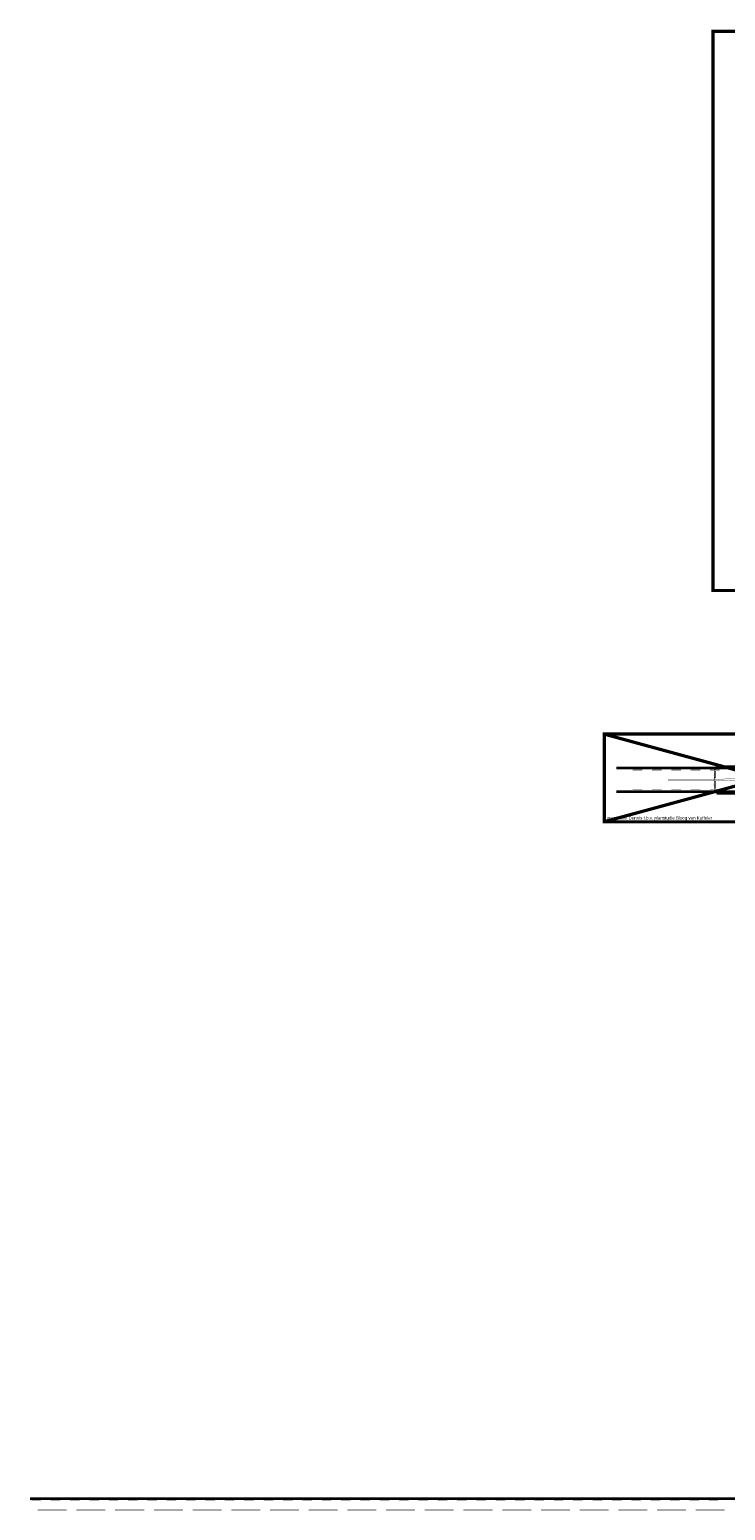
# Model space of a CAD drawing. Header units: metres. Extents: x -699 to 2316, y -1199 to 781.
# Tile 98 of 256: x -502 to -286, y -316 to 143. Entities that reach past the tile are written whole.
import ezdxf

# ---------------------------------------------------------------- set-up
doc = ezdxf.new("R2010")
doc.units = ezdxf.units.M
doc.header["$PDMODE"] = 1
for name, pattern in [('VW-1-1_STREEP', [2, 1, -1]), ('VW-3-3_STREEP', [6, 3, -3]), ('VW-9-3_STREEP', [12, 9, -3])]:
    doc.linetypes.add(name, pattern=pattern)
for name, color, linetype, lineweight in [('N-WA-VW-MARKERING_DYNAMISCH-G', 7, 'Continuous', 35), ('N-WE-VH-KANTVERHARDING-G', 210, 'Continuous', 35), ('N-WE-VH-VERHARDING_BETON-A-100', 252, 'Continuous', 18), ('N-WE-VW-MARKERING_LANGS_STREEP_33-G', 7, 'VW-3-3_STREEP', 13), ('N-WE-VW-MARKERING_LANGS_STREEP_93-G', 7, 'VW-9-3_STREEP', 13), ('N-WE-VW-MARKERING_LANGS_STREEP_DOORGETROKKEN_010-G', 7, 'Continuous', 13), ('X-XX-AL-M', 7, 'Continuous', 18), ('X-XX-AL-TEKENBLAD_KADER-G', 7, 'Continuous', 25)]:
    doc.layers.add(name, color=color, linetype=linetype, lineweight=lineweight)
doc.layers.add('to-xx-view', color=1, linetype='Continuous', lineweight=25, plot=False)
doc.layers.add('X-XX-AL-TEKENBLAD_VIEWPORT-G', color=7, linetype='Continuous', lineweight=18, plot=False)
doc.styles.add('NLCS-ISO-M100-T25', font='NLCS-ISO.ttf', dxfattribs={"height": 0.25})
doc.styles.add('rtw_iso', font='iso-rtw.shx')
doc.dimstyles.new('NLCS-M100-T25-PIJL_A_L2_H1', dxfattribs={"dimscale": 0.1, "dimtxt": 2.5, "dimasz": 2.5, "dimexe": 2, "dimexo": 2, "dimgap": 0.7, "dimtad": 1, "dimzin": 0, "dimdsep": 46, "dimtxsty": 'NLCS-ISO-M100-T25', "dimcen": 0, "dimdle": 2, "dimclrd": 256, "dimclre": 256, "dimclrt": 256, "dimadec": 1, "dimazin": 0, "dimtfac": 1, "dimtdec": 3, "dimtofl": 0, "dimtmove": 0, "dimatfit": 3, "dimfxl": 2, "dimtfillclr": 256, "dimtolj": 1, "dimtzin": 0, "dimlwd": -1, "dimlwe": -1, "dimarcsym": 0})
pattern_1 = [(45, (0.1, 0.1), (0, 0.42426407), [0.01414214, -0.20506097, 0, -0.20506097]), (45, (0.1231, 0.09043), (0, 0.42426407), [0.01414214, -0.20506097, 0, -0.20506097]), (337.5, (0.11, 0.11), (-2e-10, -0.42426407), [0.025, -0.14985883, 0, -0.1495883]), (337.5, (0.1, 0.1), (-2e-10, -0.42426407), [0.025, -0.14985883, 0, -0.1495883]), (60, (0, 0), (-0.2, 0.34641016), [0.01875, -0.190625, 0, -0.190625]), (120, (0, 0), (-0.4, 8e-10), [0.01875, -0.190625, 0, -0.190625]), (0, (-0.00938, 0.01624), (0.2, 0.34641016), [0.01875, -0.190625, 0, -0.190625])]

# ---------------------------------------------------------------- blocks, each defined once
blk = doc.blocks.new('*D1559')
at = {"layer": 'Defpoints', "color": 0, "transparency": 16777216}
for p in [(-289.63, -86.23), (-289.63, -88.98), (-289.63, -88.98)]:
    blk.add_point(p, dxfattribs=at)
at = {"layer": 'X-XX-AL-M', "transparency": 16777216}
blk.add_line((-289.63, -86.48), (-289.63, -88.73), dxfattribs=at)
for points in [[(-289.67, -86.48), (-289.59, -86.48), (-289.63, -86.23)], [(-289.67, -88.73), (-289.59, -88.73), (-289.63, -88.98)]]:
    blk.add_solid(points, dxfattribs=at)
at = {"layer": 'X-XX-AL-M', "transparency": 16777216, "insert": (-289.83, -87.6), "char_height": 0.25, "attachment_point": 5, "rotation": 90, "style": 'NLCS-ISO-M100-T25'}
blk.add_mtext('\\A1;2.75', dxfattribs=at)
blk = doc.blocks.new('*D1560')
at = {"layer": 'Defpoints', "color": 0, "transparency": 16777216}
for p in [(-289.63, -88.98), (-289.63, -89.38), (-289.63, -89.38)]:
    blk.add_point(p, dxfattribs=at)
at = {"layer": 'X-XX-AL-M', "transparency": 16777216}
for p, q in [((-289.63, -88.73), (-289.63, -88.48)), ((-289.63, -89.63), (-289.63, -89.88))]:
    blk.add_line(p, q, dxfattribs=at)
for points in [[(-289.67, -88.73), (-289.59, -88.73), (-289.63, -88.98)], [(-289.67, -89.63), (-289.59, -89.63), (-289.63, -89.38)]]:
    blk.add_solid(points, dxfattribs=at)
at = {"layer": 'X-XX-AL-M', "transparency": 16777216, "insert": (-289.83, -89.18), "char_height": 0.25, "attachment_point": 5, "rotation": 90, "style": 'NLCS-ISO-M100-T25'}
blk.add_mtext('\\A1;0.40', dxfattribs=at)
blk = doc.blocks.new('*D1561')
at = {"layer": 'Defpoints', "color": 0, "transparency": 16777216}
for p in [(-289.63, -89.38), (-289.63, -92.13), (-289.63, -92.13)]:
    blk.add_point(p, dxfattribs=at)
at = {"layer": 'X-XX-AL-M', "transparency": 16777216}
blk.add_line((-289.63, -89.63), (-289.63, -91.88), dxfattribs=at)
for points in [[(-289.67, -89.63), (-289.59, -89.63), (-289.63, -89.38)], [(-289.67, -91.88), (-289.59, -91.88), (-289.63, -92.13)]]:
    blk.add_solid(points, dxfattribs=at)
at = {"layer": 'X-XX-AL-M', "transparency": 16777216, "insert": (-289.83, -90.75), "char_height": 0.25, "attachment_point": 5, "rotation": 90, "style": 'NLCS-ISO-M100-T25'}
blk.add_mtext('\\A1;2.75', dxfattribs=at)
blk = doc.blocks.new('*D1562')
at = {"layer": 'Defpoints', "color": 0, "transparency": 16777216}
for p in [(-289.63, -92.13), (-289.63, -92.83), (-289.63, -92.83)]:
    blk.add_point(p, dxfattribs=at)
at = {"layer": 'X-XX-AL-M', "transparency": 16777216}
blk.add_line((-289.63, -92.38), (-289.63, -92.58), dxfattribs=at)
for points in [[(-289.67, -92.38), (-289.59, -92.38), (-289.63, -92.13)], [(-289.67, -92.58), (-289.59, -92.58), (-289.63, -92.83)]]:
    blk.add_solid(points, dxfattribs=at)
at = {"layer": 'X-XX-AL-M', "transparency": 16777216, "insert": (-289.83, -92.48), "char_height": 0.25, "attachment_point": 5, "rotation": 90, "style": 'NLCS-ISO-M100-T25'}
blk.add_mtext('\\A1;0.70', dxfattribs=at)
blk = doc.blocks.new('*D1563')
at = {"layer": 'Defpoints', "color": 0, "transparency": 16777216}
for p in [(-289.63, -85.53), (-289.63, -86.23), (-289.63, -86.23)]:
    blk.add_point(p, dxfattribs=at)
at = {"layer": 'X-XX-AL-M', "transparency": 16777216}
blk.add_line((-289.63, -85.78), (-289.63, -85.98), dxfattribs=at)
for points in [[(-289.67, -85.78), (-289.59, -85.78), (-289.63, -85.53)], [(-289.67, -85.98), (-289.59, -85.98), (-289.63, -86.23)]]:
    blk.add_solid(points, dxfattribs=at)
at = {"layer": 'X-XX-AL-M', "transparency": 16777216, "insert": (-289.83, -85.88), "char_height": 0.25, "attachment_point": 5, "rotation": 90, "style": 'NLCS-ISO-M100-T25'}
blk.add_mtext('\\A1;0.70', dxfattribs=at)

msp = doc.modelspace()

# ---------------------------------------------------------------- hatches: boundary and pattern name
at = {"layer": 'N-WE-VH-VERHARDING_BETON-A-100'}
h = msp.add_hatch(dxfattribs=at)
h.set_pattern_fill('AVH-BETON', color=8, scale=0.1, pattern_type=2)
h.set_pattern_definition(pattern_1)
h.paths.add_polyline_path([(-266.0377, -85.5267), (-289.0377, -85.5267), (-289.0377, -85.0267), (-266.0377, -85.0267)])
h = msp.add_hatch(dxfattribs=at)
h.set_pattern_fill('AVH-BETON', color=8, scale=0.1, pattern_type=2)
h.set_pattern_definition(pattern_1)
h.paths.add_polyline_path([(-266.0377, -92.8267), (-289.0377, -92.8267), (-289.0377, -93.3267), (-266.0377, -93.3267)])

# ---------------------------------------------------------------- linework, layer by layer
at = {"layer": 'N-WA-VW-MARKERING_DYNAMISCH-G', "color": 251, "linetype": 'VW-1-1_STREEP', "ltscale": 0.85, "const_width": 0.35}
msp.add_lwpolyline([(-501.8913, -312.2069), (-224.5755, -312.2069)], dxfattribs=at)
at = {"layer": 'N-WE-VH-KANTVERHARDING-G'}
for p, q in [((-320.0553, -85.5267), (-236.5754, -85.5267)), ((-289.0377, -85.0267), (-266.0377, -85.0267)), ((-289.0377, -85.0267), (-289.0377, -85.5267)), ((-320.0553, -92.8267), (-236.5754, -92.8267)), ((-309.8299, -92.8267), (-226.3501, -92.8267)), ((-289.0377, -93.3267), (-289.0377, -92.8267)), ((-289.0377, -93.3267), (-266.0377, -93.3267)), ((-501.8913, -311.9819), (-224.5755, -311.9819))]:
    msp.add_line(p, q, dxfattribs=at)
at = {"layer": 'N-WE-VW-MARKERING_LANGS_STREEP_33-G', "color": 252, "linetype": 'Continuous', "const_width": 0.15}
for points in [[(-315.1323, -86.1513), (-312.1323, -86.1513)], [(-309.1323, -86.1513), (-306.1323, -86.1513)], [(-303.1323, -86.1513), (-300.1323, -86.1513)], [(-297.1323, -86.1513), (-294.1323, -86.1513)], [(-291.1323, -86.1513), (-288.1323, -86.1513)], [(-315.1323, -92.2021), (-312.1323, -92.2021)], [(-309.1323, -92.2021), (-306.1323, -92.2021)], [(-303.1323, -92.2021), (-300.1323, -92.2021)], [(-297.1323, -92.2021), (-294.1323, -92.2021)], [(-291.1323, -92.2021), (-288.1323, -92.2021)]]:
    msp.add_lwpolyline(points, dxfattribs=at)
at = {"layer": 'N-WE-VW-MARKERING_LANGS_STREEP_33-G', "linetype": 'Continuous', "const_width": 0.1}
for points in [[(-501.546, -312.6319), (-498.546, -312.6319)], [(-495.546, -312.6319), (-492.546, -312.6319)], [(-489.546, -312.6319), (-486.546, -312.6319)], [(-483.546, -312.6319), (-480.546, -312.6319)], [(-477.546, -312.6319), (-474.546, -312.6319)], [(-471.546, -312.6319), (-468.546, -312.6319)], [(-465.546, -312.6319), (-462.546, -312.6319)], [(-459.546, -312.6319), (-456.546, -312.6319)], [(-453.546, -312.6319), (-450.546, -312.6319)], [(-447.546, -312.6319), (-444.546, -312.6319)], [(-441.546, -312.6319), (-438.546, -312.6319)], [(-435.546, -312.6319), (-432.546, -312.6319)], [(-429.546, -312.6319), (-426.546, -312.6319)], [(-423.546, -312.6319), (-420.546, -312.6319)], [(-417.546, -312.6319), (-414.546, -312.6319)], [(-411.546, -312.6319), (-408.546, -312.6319)], [(-411.546, -312.6319), (-408.546, -312.6319)], [(-405.546, -312.6319), (-402.546, -312.6319)], [(-399.546, -312.6319), (-396.546, -312.6319)], [(-393.546, -312.6319), (-390.546, -312.6319)], [(-387.546, -312.6319), (-384.546, -312.6319)], [(-381.546, -312.6319), (-378.546, -312.6319)], [(-375.546, -312.6319), (-372.546, -312.6319)], [(-369.546, -312.6319), (-366.546, -312.6319)], [(-363.546, -312.6319), (-360.546, -312.6319)], [(-357.546, -312.6319), (-354.546, -312.6319)], [(-351.546, -312.6319), (-348.546, -312.6319)], [(-345.546, -312.6319), (-342.546, -312.6319)], [(-339.546, -312.6319), (-336.546, -312.6319)], [(-333.546, -312.6319), (-330.546, -312.6319)], [(-327.546, -312.6319), (-324.546, -312.6319)], [(-321.546, -312.6319), (-318.546, -312.6319)], [(-315.546, -312.6319), (-312.546, -312.6319)], [(-309.546, -312.6319), (-306.546, -312.6319)], [(-303.546, -312.6319), (-300.546, -312.6319)], [(-297.546, -312.6319), (-294.546, -312.6319)], [(-291.546, -312.6319), (-288.546, -312.6319)]]:
    msp.add_lwpolyline(points, dxfattribs=at)
at = {"layer": 'N-WE-VW-MARKERING_LANGS_STREEP_93-G', "color": 252, "linetype": 'Continuous', "const_width": 0.1}
for points in [[(-280.3678, -88.6939), (-288.6867, -89.0267), (-304.1747, -89.0267)], [(-280.3678, -89.6594), (-288.6867, -89.3267), (-304.1747, -89.3267)]]:
    msp.add_lwpolyline(points, dxfattribs=at)
at = {"layer": 'N-WE-VW-MARKERING_LANGS_STREEP_93-G', "linetype": 'Continuous', "const_width": 0.1}
for points in [[(-499.546, -315.3319), (-490.546, -315.3319)], [(-490.5457, -315.6319), (-499.5457, -315.6319)], [(-487.546, -315.3319), (-478.546, -315.3319)], [(-478.5457, -315.6319), (-487.5457, -315.6319)], [(-475.546, -315.3319), (-466.546, -315.3319)], [(-466.5457, -315.6319), (-475.5457, -315.6319)], [(-463.546, -315.3319), (-454.546, -315.3319)], [(-454.5457, -315.6319), (-463.5457, -315.6319)], [(-451.546, -315.3319), (-442.546, -315.3319)], [(-442.5457, -315.6319), (-451.5457, -315.6319)], [(-439.546, -315.3319), (-430.546, -315.3319)], [(-430.5457, -315.6319), (-439.5457, -315.6319)], [(-427.546, -315.3319), (-418.546, -315.3319)], [(-418.5457, -315.6319), (-427.5457, -315.6319)], [(-415.546, -315.3319), (-406.546, -315.3319)], [(-406.5457, -315.6319), (-415.5457, -315.6319)], [(-403.546, -315.3319), (-394.546, -315.3319)], [(-394.5457, -315.6319), (-403.5457, -315.6319)], [(-391.546, -315.3319), (-382.546, -315.3319)], [(-382.5457, -315.6319), (-391.5457, -315.6319)], [(-379.546, -315.3319), (-370.546, -315.3319)], [(-370.5457, -315.6319), (-379.5457, -315.6319)], [(-367.546, -315.3319), (-358.546, -315.3319)], [(-358.5457, -315.6319), (-367.5457, -315.6319)], [(-355.546, -315.3319), (-346.546, -315.3319)], [(-346.5457, -315.6319), (-355.5457, -315.6319)], [(-343.546, -315.3319), (-334.546, -315.3319)], [(-331.546, -315.3319), (-322.546, -315.3319)], [(-331.546, -315.6319), (-322.546, -315.6319)], [(-319.546, -315.3319), (-310.546, -315.3319)], [(-319.546, -315.6319), (-310.546, -315.6319)], [(-307.546, -315.3319), (-298.546, -315.3319)], [(-307.546, -315.6319), (-298.546, -315.6319)], [(-295.546, -315.3319), (-286.546, -315.3319)], [(-295.546, -315.6319), (-286.546, -315.6319)]]:
    msp.add_lwpolyline(points, dxfattribs=at)
at = {"layer": 'N-WE-VW-MARKERING_LANGS_STREEP_DOORGETROKKEN_010-G', "linetype": 'Continuous', "const_width": 0.1}
msp.add_lwpolyline([(-334.546, -315.6319), (-343.5457, -315.6319)], dxfattribs=at)
at = {"layer": 'to-xx-view', "const_width": 1}
msp.add_lwpolyline([(-323.9091, -75.0296), (-224.1899, -75.0296), (-224.1899, -102.2088), (-323.9091, -102.2088)], close=True, dxfattribs=at)
for points in [[(-224.1899, -75.0296), (-323.9091, -102.2088)], [(-323.9091, -75.0296), (-224.1899, -102.2088)]]:
    msp.add_lwpolyline(points, dxfattribs=at)
at = {"layer": 'X-XX-AL-TEKENBLAD_VIEWPORT-G', "color": 3, "const_width": 1}
msp.add_lwpolyline([(-290.171, 142.8718), (-48.6355, 142.8718), (-48.6355, -30.4945), (-290.171, -30.4945)], close=True, dxfattribs=at)

# ---------------------------------------------------------------- texts
at = {"layer": 'X-XX-AL-TEKENBLAD_KADER-G', "style": 'rtw_iso'}
msp.add_text('praatprent Dennis t.b.v. planstudie Blocq van Kuffeler', height=1, rotation=0, dxfattribs=at).set_placement((-323.0736, -101.5075))

# ---------------------------------------------------------------- dimensions: what is measured, and where the dimension line sits
at = {"layer": 'X-XX-AL-M'}
for base, p1, p2, picture, middle in [((-289.6323, -86.2263), (-289.6323, -85.5267), (-289.6323, -86.2263), '*D1563', (-289.8273, -85.8765)), ((-289.6323, -88.9767), (-289.6323, -86.2263), (-289.6323, -88.9767), '*D1559', (-289.8273, -87.6015)), ((-289.6323, -92.1271), (-289.6323, -89.3767), (-289.6323, -92.1271), '*D1561', (-289.8273, -90.7519)), ((-289.6323, -92.8267), (-289.6323, -92.1271), (-289.6323, -92.8267), '*D1562', (-289.8273, -92.4769))]:
    dim = msp.add_linear_dim(base=base, p1=p1, p2=p2, angle=90, dimstyle='NLCS-M100-T25-PIJL_A_L2_H1', dxfattribs=at)
    dim.commit()
    dim.dimension.update_dxf_attribs({"geometry": picture, "text_midpoint": middle})
dim = msp.add_linear_dim(base=(-289.6323, -89.3767), p1=(-289.6323, -88.9767), p2=(-289.6323, -89.3767), angle=90, dimstyle='NLCS-M100-T25-PIJL_A_L2_H1', dxfattribs=at)
dim.commit()
dim.dimension.update_dxf_attribs({"geometry": '*D1560', "text_midpoint": (-289.6323, -89.1767), "dimtype": 160})

doc.saveas('drawing.dxf')
